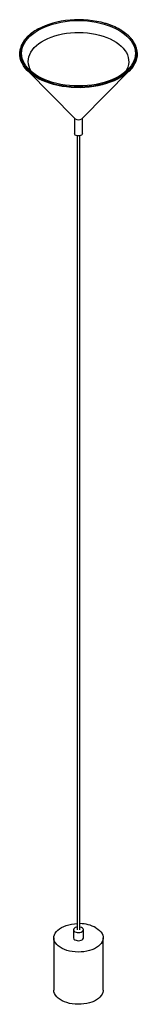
# Paper-space layout '_Isométrica' of a CAD drawing. Header units: millimetres. Extents: x -59 to 59, y -900 to 99.
import ezdxf

# ---------------------------------------------------------------- set-up
doc = ezdxf.new("R2010")
doc.units = ezdxf.units.MM

psp = doc.layouts.new('_Isométrica')

# ---------------------------------------------------------------- linework, layer by layer
at = {"color": 7, "linetype": 'Continuous', "lineweight": 25}
for p, q in [((-51.66, 47.7), (-3.48, -1.14)), ((3.48, -1.14), (51.66, 47.7)), ((-4, -0.61), (-4, -16.33)), ((4, -16.33), (4, -0.61)), ((-1.5, -18.47), (-1.5, -824.71)), ((1.5, -824.71), (1.5, -18.47)), ((-5, -824.71), (-5, -832.87)), ((5, -832.87), (5, -824.71)), ((-25, -832.87), (-25, -885.95)), ((25, -885.95), (25, -832.87))]:
    psp.add_line(p, q, dxfattribs=at)
at = {"color": 8, "linetype": 'Continuous', "lineweight": 25, "flags": 128}
for points in [[(-40.54, 90.1), (-40.93, 89.89), (-44.1, 87.98), (-47.01, 85.94), (-49.64, 83.78), (-51.97, 81.5), (-53.98, 79.13), (-55.67, 76.67), (-57.03, 74.14), (-58.04, 71.57), (-58.7, 68.95), (-59.01, 66.31), (-58.97, 63.67), (-58.57, 61.04), (-57.82, 58.43), (-56.72, 55.87), (-55.28, 53.36), (-53.51, 50.92), (-51.98, 49.16)], [(52.13, 49.32), (53.01, 50.32), (54.87, 52.74), (56.39, 55.23), (57.58, 57.79), (58.42, 60.38), (58.9, 63.01), (59.04, 65.65), (58.82, 68.29), (58.24, 70.92), (57.31, 73.5), (56.04, 76.04), (54.44, 78.52), (52.5, 80.91), (50.25, 83.22), (47.7, 85.41), (44.86, 87.48), (41.75, 89.42)]]:
    psp.add_lwpolyline(points, dxfattribs=at)
at = {"color": 7, "linetype": 'Continuous', "lineweight": 25, "flags": 128}
for points in [[(40.7, 88.82), (43.77, 86.9), (46.57, 84.85), (49.08, 82.68), (51.29, 80.41), (53.18, 78.04), (54.74, 75.59), (55.97, 73.08), (56.85, 70.52), (57.38, 67.93), (57.56, 65.32), (57.38, 62.72), (56.85, 60.13), (55.97, 57.57), (54.74, 55.06), (53.18, 52.61), (51.29, 50.24), (49.08, 47.96), (46.57, 45.79), (43.77, 43.74), (40.7, 41.83), (37.38, 40.06), (33.83, 38.44), (30.07, 36.99), (26.13, 35.72), (22.03, 34.62), (17.79, 33.72), (13.44, 33.01), (9, 32.5), (4.52, 32.2), (0, 32.1), (-4.52, 32.2), (-9, 32.5), (-13.44, 33.01), (-17.79, 33.72), (-22.03, 34.62), (-26.13, 35.72), (-30.07, 36.99), (-33.83, 38.44), (-37.38, 40.06), (-40.7, 41.83), (-43.77, 43.74), (-46.57, 45.79), (-49.08, 47.96), (-51.29, 50.24), (-53.18, 52.61), (-54.74, 55.06), (-55.97, 57.57), (-56.85, 60.13), (-57.38, 62.72), (-57.56, 65.32), (-57.38, 67.93), (-56.85, 70.52), (-55.97, 73.08), (-54.74, 75.59), (-53.18, 78.04), (-51.29, 80.41), (-49.08, 82.68), (-46.57, 84.85), (-43.77, 86.9), (-40.7, 88.82), (-37.38, 90.59), (-33.83, 92.21), (-30.07, 93.65), (-26.13, 94.93), (-22.03, 96.02), (-17.79, 96.92), (-13.44, 97.63), (-9, 98.14), (-4.52, 98.45), (0, 98.55), (4.52, 98.45), (9, 98.14), (13.44, 97.63), (17.79, 96.92), (22.03, 96.02), (26.13, 94.93), (30.07, 93.65), (33.83, 92.21), (37.38, 90.59), (40.7, 88.82)], [(27.86, 95.37), (27.01, 95.63), (22.86, 96.75), (18.57, 97.68), (14.17, 98.41), (9.69, 98.94), (5.15, 99.28), (0.57, 99.4), (-4, 99.33), (-8.56, 99.05), (-13.06, 98.56), (-17.48, 97.88), (-21.8, 97), (-25.98, 95.93), (-30.01, 94.67), (-33.86, 93.24), (-37.51, 91.64), (-40.54, 90.1)], [(-47.21, 46.32), (-47.81, 47.22), (-49.08, 49.57), (-50.01, 51.96), (-50.59, 54.4), (-50.81, 56.85), (-50.67, 59.31), (-50.19, 61.75), (-49.34, 64.15), (-48.16, 66.51), (-46.63, 68.81), (-44.78, 71.02), (-42.61, 73.13), (-40.15, 75.14), (-37.4, 77.01), (-34.39, 78.75), (-31.14, 80.34), (-27.67, 81.76), (-24.01, 83.01), (-20.18, 84.08), (-16.21, 84.96), (-12.12, 85.64), (-7.95, 86.13), (-3.72, 86.41), (0.53, 86.49), (4.78, 86.36), (9, 86.03), (13.15, 85.49), (17.21, 84.76), (21.15, 83.83), (24.94, 82.71), (28.56, 81.42), (31.98, 79.95), (35.17, 78.33), (38.11, 76.56), (40.79, 74.65), (43.18, 72.61), (45.27, 70.47), (47.04, 68.24), (48.49, 65.93), (49.59, 63.56), (50.34, 61.14), (50.74, 58.69), (50.79, 56.24), (50.47, 53.79), (49.81, 51.36), (48.79, 48.97), (47.44, 46.65), (47.21, 46.32)], [(59.39, 66.17), (59.45, 65.01), (59.31, 62.35), (58.82, 59.71), (57.98, 57.09), (56.78, 54.52), (55.25, 52.01), (53.38, 49.58), (51.19, 47.23), (48.7, 45), (45.91, 42.88), (42.84, 40.89), (39.52, 39.04), (35.96, 37.35), (32.18, 35.83), (28.21, 34.47), (24.07, 33.3), (19.79, 32.32), (15.39, 31.53), (10.89, 30.94), (6.33, 30.56), (1.73, 30.38), (-2.88, 30.4), (-7.47, 30.63), (-12.02, 31.07), (-16.5, 31.71), (-20.87, 32.55), (-25.12, 33.58), (-29.22, 34.79), (-33.15, 36.19), (-36.87, 37.76), (-40.38, 39.49), (-43.64, 41.37), (-46.63, 43.39), (-49.35, 45.54), (-51.77, 47.81), (-53.88, 50.18), (-55.66, 52.63), (-57.11, 55.16), (-58.22, 57.74), (-58.98, 60.37), (-59.38, 63.02), (-59.42, 65.68), (-59.29, 67.15)], [(-51.98, 49.16), (-51.41, 48.57), (-49.01, 46.32), (-46.31, 44.18), (-43.33, 42.18), (-40.1, 40.31), (-36.62, 38.59), (-32.92, 37.03), (-29.02, 35.64), (-24.95, 34.43), (-20.73, 33.41), (-16.38, 32.58), (-11.94, 31.94), (-7.42, 31.51), (-2.86, 31.28), (1.72, 31.25), (6.29, 31.43), (10.82, 31.82), (15.28, 32.4), (19.65, 33.18), (23.91, 34.16), (28.02, 35.32), (31.96, 36.67), (35.71, 38.18), (39.25, 39.86), (42.55, 41.69), (45.59, 43.67), (48.36, 45.77), (50.84, 48), (52.13, 49.32)], [(4, -16.33), (3.97, -16.59), (3.67, -17.25), (3.03, -17.84), (2.13, -18.29), (1.04, -18.56), (-0.15, -18.64), (-1.32, -18.51), (-2.38, -18.19), (-3.22, -17.7), (-3.78, -17.09), (-4, -16.42), (-4, -16.33)], [(17.68, -822.67), (19.64, -823.95), (21.34, -825.35), (22.73, -826.86), (23.8, -828.45), (24.54, -830.11), (24.93, -831.8), (24.98, -833.51), (24.67, -835.21), (24.02, -836.88), (23.03, -838.49), (21.71, -840.03), (20.09, -841.46), (18.19, -842.77), (16.04, -843.94), (13.66, -844.96), (11.08, -845.81), (8.36, -846.47), (5.51, -846.95), (2.59, -847.23), (-0.37, -847.3), (-3.32, -847.18), (-6.23, -846.85), (-9.05, -846.32), (-11.74, -845.61), (-14.27, -844.72), (-16.6, -843.66), (-18.69, -842.45), (-20.53, -841.11), (-22.07, -839.65), (-23.3, -838.1), (-24.21, -836.47), (-24.78, -834.79), (-25, -833.09), (-24.87, -831.38), (-24.38, -829.69), (-23.56, -828.05), (-22.41, -826.47), (-20.94, -824.99), (-19.18, -823.61), (-17.15, -822.37), (-14.87, -821.27), (-12.39, -820.34), (-9.74, -819.58), (-6.95, -819.01), (-4.06, -818.63), (-1.5, -818.47)], [(-1.5, -821.95), (-2.15, -822.1), (-3.29, -822.53), (-4.18, -823.12), (-4.77, -823.83), (-5, -824.61), (-4.86, -825.39), (-4.36, -826.12), (-3.54, -826.75)], [(-3.54, -826.75), (-2.45, -827.22), (-1.18, -827.51), (0.17, -827.59), (1.51, -827.46), (2.74, -827.12), (3.77, -826.6), (4.52, -825.95), (4.93, -825.2), (4.97, -824.41), (4.65, -823.65), (3.98, -822.96), (3.02, -822.41), (1.83, -822.02), (1.5, -821.95)], [(-3.54, -834.91), (-2.45, -835.39), (-1.18, -835.68), (0.17, -835.76), (1.51, -835.62), (2.74, -835.29), (3.77, -834.77), (4.52, -834.11), (4.93, -833.36), (5, -832.87)], [(25, -885.95), (24.98, -886.59), (24.67, -888.29), (24.02, -889.96), (23.03, -891.57), (21.71, -893.1), (20.09, -894.53), (18.19, -895.84), (16.04, -897.02), (13.66, -898.04), (11.08, -898.88), (8.36, -899.55), (5.51, -900.02), (2.59, -900.3), (-0.37, -900.38), (-3.32, -900.25), (-6.23, -899.92), (-9.05, -899.4), (-11.74, -898.69), (-14.27, -897.8), (-16.6, -896.74), (-18.69, -895.53), (-20.53, -894.19), (-22.07, -892.73), (-23.3, -891.17), (-24.21, -889.54), (-24.78, -887.87), (-25, -886.16), (-25, -885.95)]]:
    psp.add_lwpolyline(points, dxfattribs=at)
at = {"color": 8, "linetype": 'Continuous', "lineweight": 25}
psp.add_arc((8.12, 30.11), 68.18, 60.44913, 73.16934, dxfattribs=at)
at = {"color": 7, "linetype": 'Continuous', "lineweight": 25}
for centre, radius, start, end in [((0, 3.18), 5.55, 231.22456, 308.77544), ((0.99, -853.68), 35.22, 61.71763, 89.16781), ((-2.52, -832.64), 2.49, 185.38279, 245.93735)]:
    psp.add_arc(centre, radius, start, end, dxfattribs=at)
for points, knots in [([(-40.91, 90.03), (-41.31, 89.82), (-42.79, 89.03), (-45.11, 87.54), (-47.84, 85.58), (-50.3, 83.5), (-52.5, 81.32), (-54.42, 79.04), (-56.05, 76.69), (-57.38, 74.28), (-58.39, 71.82), (-59.07, 69.53), (-59.27, 68.06), (-59.35, 67.43)], [0, 0, 0, 0, 0.037781, 0.136703, 0.235635, 0.334565, 0.433474, 0.532338, 0.631122, 0.729791, 0.828309, 0.926655, 1, 1, 1, 1]), ([(35.03, 92.86), (34.54, 93.08), (32.9, 93.79), (30.55, 94.65), (28.64, 95.23), (28.01, 95.42)], [0, 0, 0, 0, 0.221226, 0.743855, 1, 1, 1, 1]), ([(42, 89.45), (41.45, 89.76), (39.86, 90.65), (37.56, 91.81), (35.71, 92.58), (35.03, 92.86)], [0, 0, 0, 0, 0.250306, 0.725766, 1, 1, 1, 1]), ([(59.44, 66.43), (59.41, 66.91), (59.33, 68.24), (58.84, 70.39), (58.01, 72.86), (56.86, 75.3), (55.41, 77.68), (53.66, 79.99), (51.63, 82.22), (49.33, 84.36), (46.76, 86.39), (44.29, 88.09), (42.64, 89.07), (42, 89.45)], [0, 0, 0, 0, 0.055843, 0.153339, 0.250909, 0.348613, 0.446478, 0.544501, 0.642658, 0.740914, 0.839237, 0.937598, 1, 1, 1, 1])]:
    psp.add_open_spline(points, degree=3, knots=knots, dxfattribs=at)

doc.saveas('drawing.dxf')
